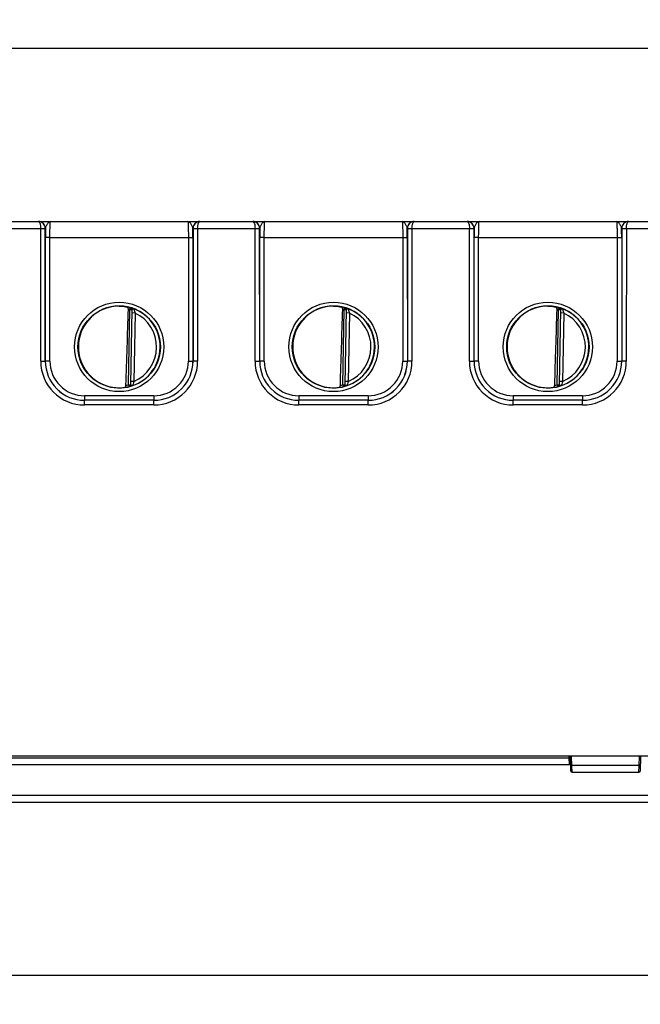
# Model space of a CAD drawing. Header units: inches. Extents: x 0 to 34, y 0 to 22.
# Tile 32 of 97: x 14.2 to 16.9, y 5.3 to 9.5. Entities that reach past the tile are written whole.
import ezdxf

# ---------------------------------------------------------------- set-up
doc = ezdxf.new("R2010")
doc.units = ezdxf.units.IN
doc.header["$LTSCALE"] = 1.87
doc.header["$MEASUREMENT"] = 0
doc.layers.get('0').update_dxf_attribs({"linetype": 'CONTINUOUS'})
doc.layers.add('DIMENSIONS', color=7, linetype='CONTINUOUS')
doc.styles.get("Standard").update_dxf_attribs({"font": 'txt', "width": 0.8})
doc.dimstyles.new('DIMSTYLE_3', dxfattribs={"dimtxt": 0.125, "dimasz": 0.18, "dimexe": 0.125, "dimexo": 0.0625, "dimgap": 0.0625, "dimtad": 0, "dimtih": 1, "dimtoh": 1, "dimzin": 4, "dimdsep": 46, "dimtxsty": 'STANDARD', "dimblk": '_FILLED', "dimblk1": '_FILLED', "dimblk2": '_FILLED', "dimcen": 0.09, "dimadec": 0, "dimazin": 0, "dimtp": 0.001, "dimtm": 0.001, "dimtfac": 1, "dimtofl": 0, "dimtmove": 0, "dimatfit": 3, "dimldrblk": '_FILLED', "dimfxl": 1, "dimtolj": 1, "dimtzin": 4, "dimarcsym": 0})

# ---------------------------------------------------------------- blocks, each defined once
blk = doc.blocks.new('_FILLED')
at = {"color": 0, "linetype": 'BYBLOCK'}
blk.add_solid([(0, 0), (-1, 0.174), (-1, -0.174)], dxfattribs=at)
blk = doc.blocks.new('*D34')
at = {"layer": 'DIMENSIONS', "color": 2, "linetype": 'CONTINUOUS'}
for p, q in [((19.9888, 6.9074), (19.9888, 5.2647)), ((3.9946, 6.2424), (3.9946, 5.2647)), ((3.9946, 5.3897), (11.2667, 5.3897)), ((19.9888, 5.3897), (12.7167, 5.3897))]:
    blk.add_line(p, q, dxfattribs=at)
at = {"layer": 'DIMENSIONS', "color": 2, "linetype": 'CONTINUOUS', "xscale": 0.18, "yscale": 0.18, "zscale": 0.18, "rotation": 180}
blk.add_blockref('_FILLED', (3.9946, 5.3897), dxfattribs=at)
at = {"layer": 'DIMENSIONS', "color": 2, "linetype": 'CONTINUOUS', "xscale": 0.18, "yscale": 0.18, "zscale": 0.18}
blk.add_blockref('_FILLED', (19.9888, 5.3897), dxfattribs=at)
at = {"layer": 'DIMENSIONS', "color": 2, "linetype": 'CONTINUOUS', "insert": (11.9917, 5.4522), "char_height": 0.125, "width": 1.325, "attachment_point": 2, "line_spacing_factor": 0.9}
blk.add_mtext('15.99{\\Ftxt.shx;\\W1.000000;\\H0.125000; }[406.3]', dxfattribs=at)
blk = doc.blocks.new('*D39')
at = {"layer": 'DIMENSIONS', "color": 2, "linetype": 'CONTINUOUS'}
for p, q in [((6.5295, 7.4106), (6.5295, 9.5339)), ((19.9888, 7.0324), (19.9888, 9.5339)), ((6.5295, 9.4089), (12.5341, 9.4089)), ((19.9888, 9.4089), (13.9841, 9.4089))]:
    blk.add_line(p, q, dxfattribs=at)
at = {"layer": 'DIMENSIONS', "color": 2, "linetype": 'CONTINUOUS', "xscale": 0.18, "yscale": 0.18, "zscale": 0.18, "rotation": 180}
blk.add_blockref('_FILLED', (6.5295, 9.4089), dxfattribs=at)
at = {"layer": 'DIMENSIONS', "color": 2, "linetype": 'CONTINUOUS', "xscale": 0.18, "yscale": 0.18, "zscale": 0.18}
blk.add_blockref('_FILLED', (19.9888, 9.4089), dxfattribs=at)
at = {"layer": 'DIMENSIONS', "color": 2, "linetype": 'CONTINUOUS', "insert": (13.2591, 9.4714), "char_height": 0.125, "width": 1.325, "attachment_point": 2, "line_spacing_factor": 0.9}
blk.add_mtext('13.46{\\Ftxt.shx;\\W1.000000;\\H0.125000; }[341.9]', dxfattribs=at)

msp = doc.modelspace()

# ---------------------------------------------------------------- linework, layer by layer
at = {"color": 7, "linetype": 'CONTINUOUS'}
for p, q in [((14.0023, 8.6286), (14.2513, 8.6286)), ((14.0121, 8.6589), (14.2415, 8.6589)), ((14.2417, 8.6589), (14.9418, 8.6589)), ((14.2513, 8.6286), (14.2713, 8.6289)), ((14.2514, 8.0533), (14.2513, 8.6286)), ((14.2714, 8.0535), (14.2713, 8.6289)), ((14.9123, 8.6289), (14.9122, 8.0535)), ((14.9123, 8.6289), (14.9323, 8.6286)), ((14.9323, 8.6286), (14.9322, 8.0533)), ((14.9323, 8.6286), (15.1813, 8.6286)), ((14.9421, 8.6589), (15.1715, 8.6589)), ((15.1717, 8.6589), (15.8718, 8.6589)), ((15.1813, 8.6286), (15.2013, 8.6289)), ((15.1814, 8.0533), (15.1813, 8.6286)), ((15.2014, 8.0535), (15.2013, 8.6289)), ((15.8423, 8.6289), (15.8422, 8.0535)), ((15.8423, 8.6289), (15.8623, 8.6286)), ((15.8623, 8.6286), (15.8622, 8.0533)), ((15.8623, 8.6286), (16.1113, 8.6286)), ((15.8721, 8.6589), (16.1015, 8.6589)), ((16.1017, 8.6589), (16.8018, 8.6589)), ((16.1113, 8.6286), (16.1313, 8.6289)), ((16.1114, 8.0533), (16.1113, 8.6286)), ((16.1314, 8.0535), (16.1313, 8.6289)), ((16.7723, 8.6289), (16.7722, 8.0535)), ((16.7723, 8.6289), (16.7923, 8.6286)), ((16.7923, 8.6286), (16.7922, 8.0533)), ((16.7923, 8.6286), (17.0413, 8.6286)), ((16.8021, 8.6589), (17.0315, 8.6589)), ((14.2715, 8.0536), (14.2715, 8.5897)), ((14.2915, 8.5895), (14.2715, 8.5897)), ((14.2915, 8.5895), (14.892, 8.5895)), ((14.2915, 8.0534), (14.2915, 8.5895)), ((14.892, 8.5895), (14.912, 8.5897)), ((14.892, 8.5895), (14.8921, 8.0534)), ((14.912, 8.5897), (14.9121, 8.0536)), ((15.2015, 8.0536), (15.2015, 8.5897)), ((15.2215, 8.5895), (15.2015, 8.5897)), ((15.2215, 8.5895), (15.822, 8.5895)), ((15.2215, 8.0534), (15.2215, 8.5895)), ((15.822, 8.5895), (15.842, 8.5897)), ((15.822, 8.5895), (15.8221, 8.0534)), ((15.842, 8.5897), (15.8421, 8.0536)), ((16.1315, 8.0536), (16.1315, 8.5897)), ((16.1515, 8.5895), (16.1315, 8.5897)), ((16.1515, 8.5895), (16.752, 8.5895)), ((16.1515, 8.0534), (16.1515, 8.5895)), ((16.752, 8.5895), (16.772, 8.5897)), ((16.752, 8.5895), (16.7521, 8.0534)), ((16.772, 8.5897), (16.7721, 8.0536)), ((14.6382, 8.2773), (14.6404, 8.2848)), ((14.6404, 8.2848), (14.6404, 8.2852)), ((15.5682, 8.2773), (15.5704, 8.2848)), ((15.5704, 8.2848), (15.5704, 8.2852)), ((16.4982, 8.2773), (16.5004, 8.2848)), ((16.5004, 8.2848), (16.5004, 8.2852)), ((14.6325, 7.951), (14.6382, 8.2773)), ((14.6382, 8.2773), (14.6461, 8.2771)), ((14.6461, 8.2775), (14.6404, 7.9505)), ((14.6609, 8.2621), (14.6459, 8.2623)), ((14.6609, 8.2621), (14.6557, 7.9654)), ((15.5625, 7.951), (15.5682, 8.2773)), ((15.5682, 8.2773), (15.5761, 8.2771)), ((15.5761, 8.2775), (15.5704, 7.9505)), ((15.5909, 8.2621), (15.5759, 8.2623)), ((15.5909, 8.2621), (15.5857, 7.9654)), ((16.4925, 7.951), (16.4982, 8.2773)), ((16.4982, 8.2773), (16.5061, 8.2771)), ((16.5061, 8.2775), (16.5004, 7.9505)), ((16.5209, 8.2621), (16.5059, 8.2623)), ((16.5209, 8.2621), (16.5157, 7.9654)), ((14.2514, 8.0533), (14.2714, 8.0535)), ((14.2714, 8.0535), (14.2715, 8.0536)), ((14.2915, 8.0534), (14.2715, 8.0536)), ((14.8921, 8.0534), (14.9121, 8.0536)), ((14.9122, 8.0535), (14.9121, 8.0536)), ((14.9322, 8.0533), (14.9122, 8.0535)), ((15.1814, 8.0533), (15.2014, 8.0535)), ((15.2014, 8.0535), (15.2015, 8.0536)), ((15.2215, 8.0534), (15.2015, 8.0536)), ((15.8221, 8.0534), (15.8421, 8.0536)), ((15.8422, 8.0535), (15.8421, 8.0536)), ((15.8622, 8.0533), (15.8422, 8.0535)), ((16.1114, 8.0533), (16.1314, 8.0535)), ((16.1314, 8.0535), (16.1315, 8.0536)), ((16.1515, 8.0534), (16.1315, 8.0536)), ((16.7521, 8.0534), (16.7721, 8.0536)), ((16.7722, 8.0535), (16.7721, 8.0536)), ((16.7922, 8.0533), (16.7722, 8.0535)), ((14.6325, 7.951), (14.6404, 7.9509)), ((14.6325, 7.951), (14.6344, 7.9434)), ((14.6344, 7.943), (14.6344, 7.9434)), ((14.6557, 7.9654), (14.6407, 7.9657)), ((15.5625, 7.951), (15.5704, 7.9509)), ((15.5625, 7.951), (15.5644, 7.9434)), ((15.5644, 7.943), (15.5644, 7.9434)), ((15.5857, 7.9654), (15.5707, 7.9657)), ((16.4925, 7.951), (16.5004, 7.9509)), ((16.4925, 7.951), (16.4944, 7.9434)), ((16.4944, 7.943), (16.4944, 7.9434)), ((16.5157, 7.9654), (16.5007, 7.9657)), ((14.7421, 7.9034), (14.4414, 7.9034)), ((14.4414, 7.9034), (14.4414, 7.8836)), ((14.7421, 7.9034), (14.7421, 7.8836)), ((15.6721, 7.9034), (15.3714, 7.9034)), ((15.3714, 7.9034), (15.3714, 7.8836)), ((15.6721, 7.9034), (15.6721, 7.8836)), ((16.6021, 7.9034), (16.3014, 7.9034)), ((16.3014, 7.9034), (16.3014, 7.8836)), ((16.6021, 7.9034), (16.6021, 7.8836)), ((14.7421, 7.8836), (14.4414, 7.8836)), ((14.4414, 7.8835), (14.4414, 7.8836)), ((14.7422, 7.8835), (14.4414, 7.8835)), ((14.4414, 7.8634), (14.4414, 7.8835)), ((14.7422, 7.8634), (14.4414, 7.8634)), ((14.7422, 7.8835), (14.7421, 7.8836)), ((14.7422, 7.8634), (14.7422, 7.8835)), ((15.6721, 7.8836), (15.3714, 7.8836)), ((15.3714, 7.8835), (15.3714, 7.8836)), ((15.6722, 7.8835), (15.3714, 7.8835)), ((15.3714, 7.8634), (15.3714, 7.8835)), ((15.6722, 7.8634), (15.3714, 7.8634)), ((15.6722, 7.8835), (15.6721, 7.8836)), ((15.6722, 7.8634), (15.6722, 7.8835)), ((16.6021, 7.8836), (16.3014, 7.8836)), ((16.3014, 7.8835), (16.3014, 7.8836)), ((16.6022, 7.8835), (16.3014, 7.8835)), ((16.3014, 7.8634), (16.3014, 7.8835)), ((16.6022, 7.8634), (16.3014, 7.8634)), ((16.6022, 7.8835), (16.6021, 7.8836)), ((16.6022, 7.8634), (16.6022, 7.8835)), ((19.9833, 6.3409), (3.9949, 6.3409)), ((11.9661, 6.3339), (16.5447, 6.3339)), ((16.5447, 6.3339), (16.5444, 6.3409)), ((16.5459, 6.3049), (16.5447, 6.3339)), ((16.5517, 6.2757), (16.5494, 6.3409)), ((16.5559, 6.2999), (16.5544, 6.3409)), ((16.8479, 6.2999), (16.8493, 6.3409)), ((16.8543, 6.3409), (16.852, 6.2757)), ((11.9649, 6.3049), (16.5459, 6.3049)), ((16.8479, 6.2999), (16.5559, 6.2999)), ((16.5567, 6.2709), (16.5559, 6.2999)), ((16.847, 6.2709), (16.8479, 6.2999)), ((16.5567, 6.2709), (16.847, 6.2709)), ((19.9832, 6.1697), (3.9946, 6.1697)), ((19.9532, 6.1397), (4.0246, 6.1397))]:
    msp.add_line(p, q, dxfattribs=at)
for centre, radius in [((14.5918, 8.115), 0.1937), ((14.5918, 8.1149), 0.1787), ((15.5218, 8.115), 0.1937), ((15.5218, 8.1149), 0.1787), ((16.4518, 8.115), 0.1937), ((16.4518, 8.1149), 0.1787)]:
    msp.add_circle(centre, radius, dxfattribs=at)
for centre, radius, start, end in [((14.2417, 8.6292), 0.0297, 88.3389, 89.9991), ((14.2417, 8.629), 0.0299, 86.3209, 88.3386), ((14.2417, 8.6289), 0.03, 359.9956, 86.3359), ((19.0677, 8.5893), 4.7961, 179.5267, 179.9952), ((14.9418, 8.6289), 0.03, 93.6673, 180.0048), ((10.3711, 8.5904), 4.5409, 359.9916, 0.4864), ((14.9419, 8.629), 0.0299, 91.6744, 93.6823), ((14.9418, 8.6292), 0.0298, 90.0009, 91.6742), ((15.1717, 8.6292), 0.0297, 88.3389, 89.9991), ((15.1717, 8.629), 0.0299, 86.3209, 88.3386), ((15.1717, 8.6289), 0.03, 359.9956, 86.3359), ((19.9977, 8.5893), 4.7961, 179.5267, 179.9952), ((15.8718, 8.6289), 0.03, 93.6673, 180.0048), ((11.3011, 8.5904), 4.5409, 359.9916, 0.4864), ((15.8719, 8.629), 0.0299, 91.6744, 93.6823), ((15.8718, 8.6292), 0.0298, 90.0009, 91.6742), ((16.1017, 8.6292), 0.0297, 88.3389, 89.9991), ((16.1017, 8.629), 0.0299, 86.3209, 88.3386), ((16.1017, 8.6289), 0.03, 359.9956, 86.3359), ((20.9277, 8.5893), 4.7961, 179.5267, 179.9952), ((16.8018, 8.6289), 0.03, 93.6673, 180.0048), ((12.2311, 8.5904), 4.5409, 359.9916, 0.4864), ((16.8019, 8.629), 0.0299, 91.6744, 93.6823), ((16.8018, 8.6292), 0.0298, 90.0009, 91.6742), ((14.5909, 8.1218), 0.1702, 89.6934, 97.5978), ((14.5918, 8.1149), 0.1768, 74.0306, 78.9352), ((14.6382, 8.2776), 0.00787, 359.0045, 74.0711), ((14.6382, 8.2773), 0.00787, 359.003, 74.039), ((15.5209, 8.1218), 0.1702, 89.6934, 97.5978), ((15.5218, 8.1149), 0.1768, 74.0306, 78.9352), ((15.5682, 8.2776), 0.00787, 359.0045, 74.0711), ((15.5682, 8.2773), 0.00787, 359.003, 74.039), ((16.4509, 8.1218), 0.1702, 89.6934, 97.5978), ((16.4518, 8.1149), 0.1768, 74.0306, 78.9352), ((16.4982, 8.2776), 0.00787, 359.0045, 74.0711), ((16.4982, 8.2773), 0.00787, 359.003, 74.039), ((-109.6084, 11.9862), 124.2954, 358.13849, 358.290847), ((14.5918, 8.1149), 0.1689, 74.0306, 76.3334), ((14.5918, 8.1149), 0.1776, 289.2043, 68.7983), ((14.5918, 8.1149), 0.1626, 293.1447, 64.8553), ((-108.6784, 11.9862), 124.2954, 358.13849, 358.290847), ((15.5218, 8.1149), 0.1689, 74.0306, 76.3334), ((15.5218, 8.1149), 0.1776, 289.2043, 68.7983), ((15.5218, 8.1149), 0.1626, 293.1447, 64.8553), ((-107.7484, 11.9862), 124.2954, 358.13849, 358.290847), ((16.4518, 8.1149), 0.1689, 74.0306, 76.3334), ((16.4518, 8.1149), 0.1776, 289.2043, 68.7983), ((16.4518, 8.1149), 0.1626, 293.1447, 64.8553), ((14.4414, 8.0533), 0.19, 180.0118, 270.0063), ((14.4414, 8.0535), 0.17, 180.0096, 270.011), ((14.4414, 8.0535), 0.17, 179.9861, 269.9979), ((14.4414, 8.0533), 0.15, 179.9815, 270.0004), ((14.7421, 8.0535), 0.17, 270.0021, 0.0138), ((14.7421, 8.0533), 0.15, 269.9996, 0.0185), ((14.7422, 8.0535), 0.17, 269.9894, 359.9908), ((14.7422, 8.0533), 0.19, 269.9937, 359.9882), ((15.3714, 8.0533), 0.19, 180.0118, 270.0063), ((15.3714, 8.0535), 0.17, 180.0096, 270.011), ((15.3714, 8.0535), 0.17, 179.9861, 269.9979), ((15.3714, 8.0533), 0.15, 179.9815, 270.0004), ((15.6721, 8.0535), 0.17, 270.0021, 0.0138), ((15.6721, 8.0533), 0.15, 269.9996, 0.0185), ((15.6722, 8.0535), 0.17, 269.9894, 359.9908), ((15.6722, 8.0533), 0.19, 269.9937, 359.9882), ((16.3014, 8.0533), 0.19, 180.0118, 270.0063), ((16.3014, 8.0535), 0.17, 180.0096, 270.011), ((16.3014, 8.0535), 0.17, 179.9861, 269.9979), ((16.3014, 8.0533), 0.15, 179.9815, 270.0004), ((16.6021, 8.0535), 0.17, 270.0021, 0.0138), ((16.6021, 8.0533), 0.15, 269.9996, 0.0185), ((16.6022, 8.0535), 0.17, 269.9894, 359.9908), ((16.6022, 8.0533), 0.19, 269.9937, 359.9882), ((14.5918, 8.1149), 0.1768, 277.0061, 283.9694), ((14.5918, 8.1149), 0.1689, 280.0967, 283.9685), ((14.6325, 7.951), 0.00787, 283.961, 358.9969), ((14.6325, 7.9507), 0.00787, 283.9297, 358.9962), ((15.5218, 8.1149), 0.1768, 277.0061, 283.9694), ((15.5218, 8.1149), 0.1689, 280.0967, 283.9685), ((15.5625, 7.951), 0.00787, 283.961, 358.9969), ((15.5625, 7.9507), 0.00787, 283.9297, 358.9962), ((16.4518, 8.1149), 0.1768, 277.0061, 283.9694), ((16.4518, 8.1149), 0.1689, 280.0967, 283.9685), ((16.4925, 7.951), 0.00787, 283.961, 358.9969), ((16.4925, 7.9507), 0.00787, 283.9297, 358.9962), ((14.5906, 8.1077), 0.1698, 260.3921, 270.4028), ((14.5907, 8.1039), 0.166, 270.3799, 277.8478), ((15.5206, 8.1077), 0.1698, 260.3921, 270.4028), ((15.5207, 8.1039), 0.166, 270.3799, 277.8478), ((16.4506, 8.1077), 0.1698, 260.3921, 270.4028), ((16.4507, 8.1039), 0.166, 270.3799, 277.8478), ((16.5459, 6.2999), 0.005, 2, 90), ((16.5567, 6.2759), 0.005, 182, 270), ((16.847, 6.2759), 0.005, 270, 358)]:
    msp.add_arc(centre, radius, start, end, dxfattribs=at)
for centre in [(14.5918, 8.115), (15.5218, 8.115), (16.4518, 8.115)]:
    msp.add_ellipse(centre, major_axis=(0, 0.1771), ratio=1, start_param=0.132587, end_param=2.974099, dxfattribs=at)
for points, knots in [([(14.2713, 8.6289), (14.2713, 8.6329), (14.2697, 8.6409), (14.2629, 8.6509), (14.253, 8.6574), (14.2453, 8.6589), (14.2415, 8.6589)], [0, 0, 0, 0, 0.256492, 0.508974, 0.756216, 1, 1, 1, 1]), ([(14.2415, 8.6589), (14.2429, 8.6589), (14.2452, 8.6571), (14.247, 8.6538), (14.2492, 8.6484), (14.2509, 8.6399), (14.2513, 8.6326), (14.2513, 8.6286)], [0, 0, 0, 0, 0.128982, 0.224559, 0.343845, 0.645468, 1, 1, 1, 1]), ([(14.2931, 8.6589), (14.291, 8.6589), (14.2875, 8.657), (14.2839, 8.6532), (14.2809, 8.6491), (14.278, 8.6444), (14.2752, 8.6393), (14.2728, 8.6342), (14.2718, 8.6306), (14.2717, 8.6289)], [0, 0, 0, 0, 0.168521, 0.280181, 0.411726, 0.559028, 0.714405, 0.866307, 1, 1, 1, 1]), ([(14.2915, 8.5895), (14.2915, 8.594), (14.2916, 8.6029), (14.2916, 8.6158), (14.2918, 8.6276), (14.292, 8.638), (14.2922, 8.6455), (14.2924, 8.6505), (14.2925, 8.6534), (14.2926, 8.6557), (14.2928, 8.6574), (14.2929, 8.6582), (14.293, 8.6589), (14.2931, 8.6589)], [0, 0, 0, 0, 0.195388, 0.382997, 0.55573, 0.707009, 0.831104, 0.881444, 0.92332, 0.956338, 0.9802, 0.994716, 1, 1, 1, 1]), ([(14.9119, 8.6289), (14.9118, 8.6306), (14.9107, 8.6342), (14.9084, 8.6393), (14.9056, 8.6444), (14.9026, 8.6491), (14.8996, 8.6532), (14.8961, 8.657), (14.8926, 8.6589), (14.8904, 8.6589)], [0, 0, 0, 0, 0.133701, 0.2856, 0.440977, 0.588274, 0.719819, 0.831497, 1, 1, 1, 1]), ([(14.8904, 8.6589), (14.8906, 8.6589), (14.8906, 8.6582), (14.8908, 8.6574), (14.8909, 8.6557), (14.8911, 8.6534), (14.8912, 8.6505), (14.8914, 8.6455), (14.8916, 8.638), (14.8918, 8.6276), (14.8919, 8.6158), (14.892, 8.6029), (14.892, 8.594), (14.892, 8.5895)], [0, 0, 0, 0, 0.00528, 0.019792, 0.043653, 0.076672, 0.118546, 0.168884, 0.292972, 0.444249, 0.616976, 0.804584, 1, 1, 1, 1]), ([(14.9421, 8.6589), (14.9383, 8.6589), (14.9306, 8.6574), (14.9207, 8.6509), (14.9139, 8.6409), (14.9123, 8.6329), (14.9123, 8.6289)], [0, 0, 0, 0, 0.243779, 0.49102, 0.743511, 1, 1, 1, 1]), ([(14.9323, 8.6287), (14.9323, 8.6326), (14.9327, 8.6399), (14.9344, 8.6484), (14.9365, 8.6538), (14.9384, 8.6571), (14.9407, 8.6589), (14.9421, 8.6589)], [0, 0, 0, 0, 0.354567, 0.656174, 0.775453, 0.871014, 1, 1, 1, 1]), ([(15.2013, 8.6289), (15.2013, 8.6329), (15.1997, 8.6409), (15.1929, 8.6509), (15.183, 8.6574), (15.1753, 8.6589), (15.1715, 8.6589)], [0, 0, 0, 0, 0.256492, 0.508974, 0.756216, 1, 1, 1, 1]), ([(15.1715, 8.6589), (15.1729, 8.6589), (15.1752, 8.6571), (15.177, 8.6538), (15.1792, 8.6484), (15.1809, 8.6399), (15.1813, 8.6326), (15.1813, 8.6286)], [0, 0, 0, 0, 0.128982, 0.224559, 0.343845, 0.645468, 1, 1, 1, 1]), ([(15.2231, 8.6589), (15.221, 8.6589), (15.2175, 8.657), (15.2139, 8.6532), (15.2109, 8.6491), (15.208, 8.6444), (15.2052, 8.6393), (15.2028, 8.6342), (15.2018, 8.6306), (15.2017, 8.6289)], [0, 0, 0, 0, 0.168521, 0.280181, 0.411726, 0.559028, 0.714405, 0.866307, 1, 1, 1, 1]), ([(15.2215, 8.5895), (15.2215, 8.594), (15.2216, 8.6029), (15.2216, 8.6158), (15.2218, 8.6276), (15.222, 8.638), (15.2222, 8.6455), (15.2224, 8.6505), (15.2225, 8.6534), (15.2226, 8.6557), (15.2228, 8.6574), (15.2229, 8.6582), (15.223, 8.6589), (15.2231, 8.6589)], [0, 0, 0, 0, 0.195388, 0.382997, 0.55573, 0.707009, 0.831104, 0.881444, 0.92332, 0.956338, 0.9802, 0.994716, 1, 1, 1, 1]), ([(15.8419, 8.6289), (15.8418, 8.6306), (15.8407, 8.6342), (15.8384, 8.6393), (15.8356, 8.6444), (15.8326, 8.6491), (15.8296, 8.6532), (15.8261, 8.657), (15.8226, 8.6589), (15.8204, 8.6589)], [0, 0, 0, 0, 0.133701, 0.2856, 0.440977, 0.588274, 0.719819, 0.831497, 1, 1, 1, 1]), ([(15.8204, 8.6589), (15.8206, 8.6589), (15.8206, 8.6582), (15.8208, 8.6574), (15.8209, 8.6557), (15.8211, 8.6534), (15.8212, 8.6505), (15.8214, 8.6455), (15.8216, 8.638), (15.8218, 8.6276), (15.8219, 8.6158), (15.822, 8.6029), (15.822, 8.594), (15.822, 8.5895)], [0, 0, 0, 0, 0.00528, 0.019792, 0.043653, 0.076672, 0.118546, 0.168884, 0.292972, 0.444249, 0.616976, 0.804584, 1, 1, 1, 1]), ([(15.8721, 8.6589), (15.8683, 8.6589), (15.8606, 8.6574), (15.8507, 8.6509), (15.8439, 8.6409), (15.8423, 8.6329), (15.8423, 8.6289)], [0, 0, 0, 0, 0.243779, 0.49102, 0.743511, 1, 1, 1, 1]), ([(15.8623, 8.6287), (15.8623, 8.6326), (15.8627, 8.6399), (15.8644, 8.6484), (15.8665, 8.6538), (15.8684, 8.6571), (15.8707, 8.6589), (15.8721, 8.6589)], [0, 0, 0, 0, 0.354567, 0.656174, 0.775453, 0.871014, 1, 1, 1, 1]), ([(16.1313, 8.6289), (16.1313, 8.6329), (16.1297, 8.6409), (16.1229, 8.6509), (16.113, 8.6574), (16.1053, 8.6589), (16.1015, 8.6589)], [0, 0, 0, 0, 0.256492, 0.508974, 0.756216, 1, 1, 1, 1]), ([(16.1015, 8.6589), (16.1029, 8.6589), (16.1052, 8.6571), (16.107, 8.6538), (16.1092, 8.6484), (16.1109, 8.6399), (16.1113, 8.6326), (16.1113, 8.6286)], [0, 0, 0, 0, 0.128982, 0.224559, 0.343845, 0.645468, 1, 1, 1, 1]), ([(16.1531, 8.6589), (16.151, 8.6589), (16.1475, 8.657), (16.1439, 8.6532), (16.1409, 8.6491), (16.138, 8.6444), (16.1352, 8.6393), (16.1328, 8.6342), (16.1318, 8.6306), (16.1317, 8.6289)], [0, 0, 0, 0, 0.168521, 0.280181, 0.411726, 0.559028, 0.714405, 0.866307, 1, 1, 1, 1]), ([(16.1515, 8.5895), (16.1515, 8.594), (16.1516, 8.6029), (16.1516, 8.6158), (16.1518, 8.6276), (16.152, 8.638), (16.1522, 8.6455), (16.1524, 8.6505), (16.1525, 8.6534), (16.1526, 8.6557), (16.1528, 8.6574), (16.1529, 8.6582), (16.153, 8.6589), (16.1531, 8.6589)], [0, 0, 0, 0, 0.195388, 0.382997, 0.55573, 0.707009, 0.831104, 0.881444, 0.92332, 0.956338, 0.9802, 0.994716, 1, 1, 1, 1]), ([(16.7719, 8.6289), (16.7718, 8.6306), (16.7707, 8.6342), (16.7684, 8.6393), (16.7656, 8.6444), (16.7626, 8.6491), (16.7596, 8.6532), (16.7561, 8.657), (16.7526, 8.6589), (16.7504, 8.6589)], [0, 0, 0, 0, 0.133701, 0.2856, 0.440977, 0.588274, 0.719819, 0.831497, 1, 1, 1, 1]), ([(16.7504, 8.6589), (16.7506, 8.6589), (16.7506, 8.6582), (16.7508, 8.6574), (16.7509, 8.6557), (16.7511, 8.6534), (16.7512, 8.6505), (16.7514, 8.6455), (16.7516, 8.638), (16.7518, 8.6276), (16.7519, 8.6158), (16.752, 8.6029), (16.752, 8.594), (16.752, 8.5895)], [0, 0, 0, 0, 0.00528, 0.019792, 0.043653, 0.076672, 0.118546, 0.168884, 0.292972, 0.444249, 0.616976, 0.804584, 1, 1, 1, 1]), ([(16.8021, 8.6589), (16.7983, 8.6589), (16.7906, 8.6574), (16.7807, 8.6509), (16.7739, 8.6409), (16.7723, 8.6329), (16.7723, 8.6289)], [0, 0, 0, 0, 0.243779, 0.49102, 0.743511, 1, 1, 1, 1]), ([(16.7923, 8.6287), (16.7923, 8.6326), (16.7927, 8.6399), (16.7944, 8.6484), (16.7965, 8.6538), (16.7984, 8.6571), (16.8007, 8.6589), (16.8021, 8.6589)], [0, 0, 0, 0, 0.354567, 0.656174, 0.775453, 0.871014, 1, 1, 1, 1]), ([(14.5918, 8.292), (14.595, 8.292), (14.6063, 8.2916), (14.6177, 8.2901), (14.6257, 8.2884)], [0, 0, 0, 0, 0.278832, 1, 1, 1, 1]), ([(14.6317, 8.279), (14.6317, 8.2812), (14.6309, 8.2854), (14.6274, 8.288), (14.6257, 8.2884)], [0, 0, 0, 0, 0.563337, 1, 1, 1, 1]), ([(14.6404, 8.2852), (14.6404, 8.2852), (14.6406, 8.2852), (14.6407, 8.2852), (14.6411, 8.2851), (14.6419, 8.2849), (14.6431, 8.2846), (14.645, 8.2841), (14.6473, 8.2834), (14.651, 8.2823), (14.654, 8.2812), (14.656, 8.2805)], [0, 0, 0, 0, 0.004691, 0.018386, 0.041162, 0.072769, 0.161122, 0.280471, 0.427535, 0.598893, 1, 1, 1, 1]), ([(15.5218, 8.292), (15.525, 8.292), (15.5363, 8.2916), (15.5477, 8.2901), (15.5557, 8.2884)], [0, 0, 0, 0, 0.278832, 1, 1, 1, 1]), ([(15.5617, 8.279), (15.5617, 8.2812), (15.5609, 8.2854), (15.5574, 8.288), (15.5557, 8.2884)], [0, 0, 0, 0, 0.563337, 1, 1, 1, 1]), ([(15.5704, 8.2852), (15.5704, 8.2852), (15.5706, 8.2852), (15.5707, 8.2852), (15.5711, 8.2851), (15.5719, 8.2849), (15.5731, 8.2846), (15.575, 8.2841), (15.5773, 8.2834), (15.581, 8.2823), (15.584, 8.2812), (15.586, 8.2805)], [0, 0, 0, 0, 0.004691, 0.018386, 0.041162, 0.072769, 0.161122, 0.280471, 0.427535, 0.598893, 1, 1, 1, 1]), ([(16.4518, 8.292), (16.455, 8.292), (16.4663, 8.2916), (16.4777, 8.2901), (16.4857, 8.2884)], [0, 0, 0, 0, 0.278832, 1, 1, 1, 1]), ([(16.4917, 8.279), (16.4917, 8.2812), (16.4909, 8.2854), (16.4874, 8.288), (16.4857, 8.2884)], [0, 0, 0, 0, 0.563337, 1, 1, 1, 1]), ([(16.5004, 8.2852), (16.5004, 8.2852), (16.5006, 8.2852), (16.5007, 8.2852), (16.5011, 8.2851), (16.5019, 8.2849), (16.5031, 8.2846), (16.505, 8.2841), (16.5073, 8.2834), (16.511, 8.2823), (16.514, 8.2812), (16.516, 8.2805)], [0, 0, 0, 0, 0.004691, 0.018386, 0.041162, 0.072769, 0.161122, 0.280471, 0.427535, 0.598893, 1, 1, 1, 1]), ([(14.6461, 8.2775), (14.6461, 8.2781), (14.6474, 8.2792), (14.6506, 8.2804), (14.654, 8.2812), (14.656, 8.2805)], [0, 0, 0, 0, 0.15483, 0.406028, 1, 1, 1, 1]), ([(14.656, 8.2805), (14.6561, 8.2799), (14.6576, 8.2737), (14.6592, 8.2676), (14.6609, 8.2621)], [0, 0, 0, 0, 0.097081, 1, 1, 1, 1]), ([(15.5761, 8.2775), (15.5761, 8.2781), (15.5774, 8.2792), (15.5806, 8.2804), (15.584, 8.2812), (15.586, 8.2805)], [0, 0, 0, 0, 0.15483, 0.406028, 1, 1, 1, 1]), ([(15.586, 8.2805), (15.5861, 8.2799), (15.5876, 8.2737), (15.5892, 8.2676), (15.5909, 8.2621)], [0, 0, 0, 0, 0.097081, 1, 1, 1, 1]), ([(16.5061, 8.2775), (16.5061, 8.2781), (16.5074, 8.2792), (16.5106, 8.2804), (16.514, 8.2812), (16.516, 8.2805)], [0, 0, 0, 0, 0.15483, 0.406028, 1, 1, 1, 1]), ([(16.516, 8.2805), (16.5161, 8.2799), (16.5176, 8.2737), (16.5192, 8.2676), (16.5209, 8.2621)], [0, 0, 0, 0, 0.097081, 1, 1, 1, 1]), ([(14.6133, 7.9395), (14.6153, 7.9397), (14.6195, 7.9418), (14.6213, 7.9463), (14.6214, 7.9486)], [0, 0, 0, 0, 0.456861, 1, 1, 1, 1]), ([(14.6502, 7.9472), (14.6481, 7.9465), (14.6451, 7.9456), (14.6414, 7.9445), (14.6391, 7.9439), (14.6372, 7.9435), (14.6359, 7.9432), (14.6352, 7.9431), (14.6348, 7.943), (14.6346, 7.943), (14.6344, 7.943), (14.6344, 7.943)], [0, 0, 0, 0, 0.401092, 0.572468, 0.719558, 0.838922, 0.927274, 0.958866, 0.981632, 0.995322, 1, 1, 1, 1]), ([(14.6502, 7.9472), (14.6481, 7.9466), (14.6448, 7.9475), (14.6417, 7.9488), (14.6404, 7.95), (14.6404, 7.9505)], [0, 0, 0, 0, 0.59398, 0.845196, 1, 1, 1, 1]), ([(14.6557, 7.9654), (14.655, 7.9633), (14.653, 7.9573), (14.6513, 7.9512), (14.6502, 7.9472)], [0, 0, 0, 0, 0.346256, 1, 1, 1, 1]), ([(15.5433, 7.9395), (15.5453, 7.9397), (15.5495, 7.9418), (15.5513, 7.9463), (15.5514, 7.9486)], [0, 0, 0, 0, 0.456861, 1, 1, 1, 1]), ([(15.5802, 7.9472), (15.5781, 7.9465), (15.5751, 7.9456), (15.5714, 7.9445), (15.5691, 7.9439), (15.5672, 7.9435), (15.5659, 7.9432), (15.5652, 7.9431), (15.5648, 7.943), (15.5646, 7.943), (15.5644, 7.943), (15.5644, 7.943)], [0, 0, 0, 0, 0.401092, 0.572468, 0.719558, 0.838922, 0.927274, 0.958866, 0.981632, 0.995322, 1, 1, 1, 1]), ([(15.5802, 7.9472), (15.5781, 7.9466), (15.5748, 7.9475), (15.5717, 7.9488), (15.5704, 7.95), (15.5704, 7.9505)], [0, 0, 0, 0, 0.59398, 0.845196, 1, 1, 1, 1]), ([(15.5857, 7.9654), (15.585, 7.9633), (15.583, 7.9573), (15.5813, 7.9512), (15.5802, 7.9472)], [0, 0, 0, 0, 0.346256, 1, 1, 1, 1]), ([(16.4733, 7.9395), (16.4753, 7.9397), (16.4795, 7.9418), (16.4813, 7.9463), (16.4814, 7.9486)], [0, 0, 0, 0, 0.456861, 1, 1, 1, 1]), ([(16.5102, 7.9472), (16.5081, 7.9465), (16.5051, 7.9456), (16.5014, 7.9445), (16.4991, 7.9439), (16.4972, 7.9435), (16.4959, 7.9432), (16.4952, 7.9431), (16.4948, 7.943), (16.4946, 7.943), (16.4944, 7.943), (16.4944, 7.943)], [0, 0, 0, 0, 0.401092, 0.572468, 0.719558, 0.838922, 0.927274, 0.958866, 0.981632, 0.995322, 1, 1, 1, 1]), ([(16.5102, 7.9472), (16.5081, 7.9466), (16.5048, 7.9475), (16.5017, 7.9488), (16.5004, 7.95), (16.5004, 7.9505)], [0, 0, 0, 0, 0.59398, 0.845196, 1, 1, 1, 1]), ([(16.5157, 7.9654), (16.515, 7.9633), (16.513, 7.9573), (16.5113, 7.9512), (16.5102, 7.9472)], [0, 0, 0, 0, 0.346256, 1, 1, 1, 1]), ([(16.5447, 6.3339), (16.5459, 6.3339), (16.5476, 6.3341), (16.5489, 6.3338), (16.5497, 6.334), (16.5497, 6.3339)], [0, 0, 0, 0, 0.706266, 0.92269, 1, 1, 1, 1]), ([(16.5559, 6.2999), (16.5547, 6.2998), (16.5529, 6.2996), (16.5516, 6.2999), (16.5509, 6.2997), (16.5509, 6.2999)], [0, 0, 0, 0, 0.706266, 0.92269, 1, 1, 1, 1]), ([(16.8529, 6.2999), (16.8529, 6.2997), (16.8521, 6.2999), (16.8508, 6.2996), (16.8491, 6.2998), (16.8479, 6.2999)], [0, 0, 0, 0, 0.07731, 0.293734, 1, 1, 1, 1])]:
    msp.add_open_spline(points, degree=3, knots=knots, dxfattribs=at)

# ---------------------------------------------------------------- dimensions: what is measured, and where the dimension line sits
at = {"layer": 'DIMENSIONS', "color": 2, "linetype": 'CONTINUOUS'}
for base, p1, picture, middle in [((19.9888, 9.4089), (6.5295, 7.3481), '*D39', (13.2591, 9.4089)), ((19.9888, 5.3897), (3.9946, 6.3049), '*D34', (11.9917, 5.3897))]:
    dim = msp.add_linear_dim(base=base, p1=p1, p2=(19.9888, 6.9699), dimstyle='DIMSTYLE_3', dxfattribs=at)
    dim.commit()
    dim.dimension.update_dxf_attribs({"geometry": picture, "text_midpoint": middle, "dimtype": 160})

doc.saveas('drawing.dxf')
